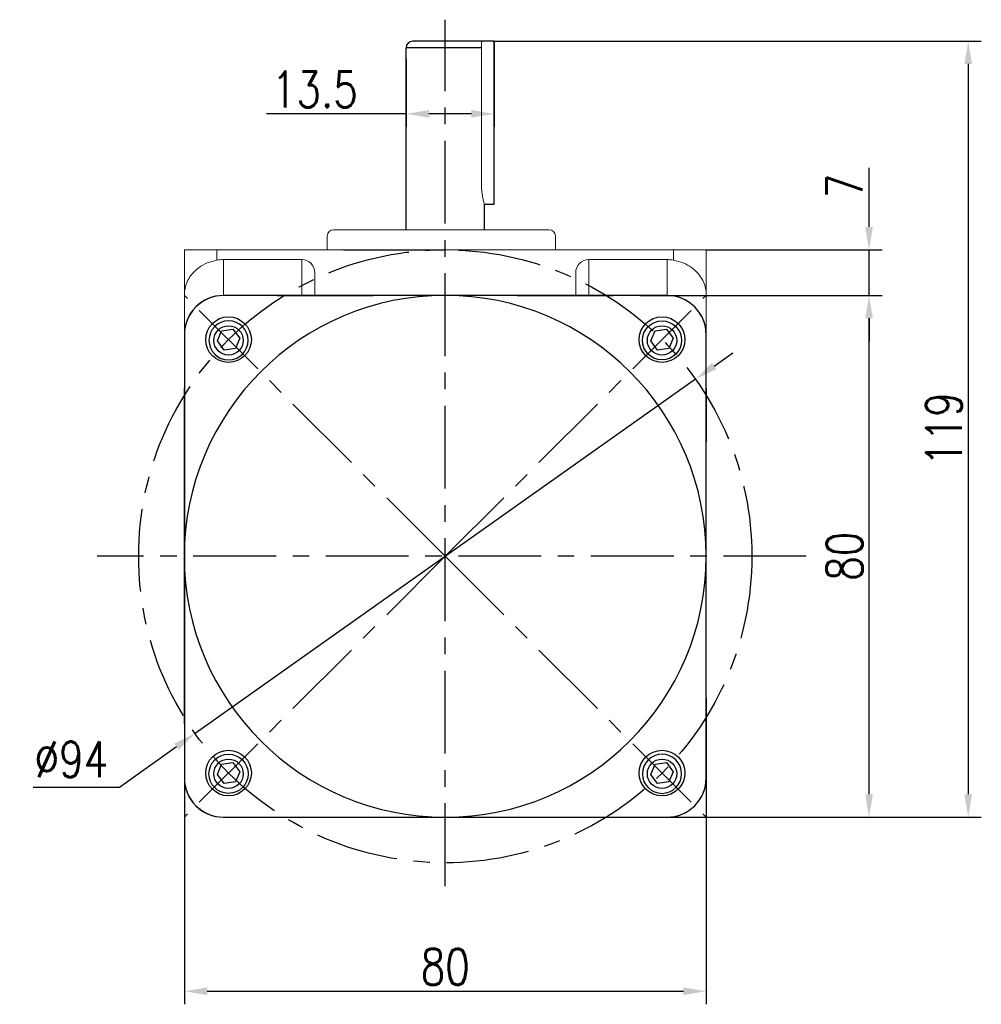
# Model space of a CAD drawing. Header units: inches. Extents: x -739 to 4096, y 9 to 1581.
# Tile 36 of 36: x 3919 to 4066, y 1053 to 1204. Entities that reach past the tile are written whole.
import ezdxf

# ---------------------------------------------------------------- set-up
doc = ezdxf.new("R2010")
doc.units = ezdxf.units.IN
doc.header["$LTSCALE"] = 10
doc.header["$MEASUREMENT"] = 0
doc.linetypes.add('CENTER', pattern=[10.16, 6.35, -1.27, 1.27, -1.27])
for name, color, linetype in [('1轮廓实线层', 7, 'Continuous'), ('3中心线层', 1, 'CENTER'), ('7标注层', 4, 'Continuous')]:
    doc.layers.add(name, color=color, linetype=linetype)
doc.styles.add('TH_GBDIM', font='romans.shx', dxfattribs={"width": 0.8, "bigfont": 'gbcbig.shx'})
doc.dimstyles.new('TH_GBDIM', dxfattribs={"dimtxt": 3.5, "dimasz": 2.5, "dimexe": 2, "dimexo": 0, "dimgap": 1, "dimtad": 1, "dimdec": 4, "dimdsep": 46, "dimtxsty": 'TH_GBDIM', "dimcen": 0.09, "dimclrd": 4, "dimclre": 4, "dimclrt": 3, "dimadec": 0, "dimazin": 0, "dimtfac": 1, "dimtdec": 4, "dimtmove": 0, "dimatfit": 3, "dimfxl": 1, "dimtzin": 0, "dimarcsym": 0})

# ---------------------------------------------------------------- blocks, each defined once
blk = doc.blocks.new('*D131')
at = {"layer": '7标注层', "color": 4, "lineweight": -2, "transparency": 16777216}
for p, q in [((3944.28, 1100.49), (3944.28, 1053.47)), ((4024.28, 1100.49), (4024.28, 1053.47)), ((3947.78, 1055.47), (4020.78, 1055.47))]:
    blk.add_line(p, q, dxfattribs=at)
at = {"layer": '7标注层', "color": 4, "transparency": 16777216}
for points in [[(3947.78, 1056.05), (3947.78, 1054.88), (3944.28, 1055.47)], [(4020.78, 1056.05), (4020.78, 1054.88), (4024.28, 1055.47)]]:
    blk.add_solid(points, dxfattribs=at)
at = {"layer": 'Defpoints', "color": 0, "transparency": 16777216}
for p in [(3944.28, 1100.49), (4024.28, 1100.49), (4024.28, 1055.47)]:
    blk.add_point(p, dxfattribs=at)
at = {"layer": '7标注层', "color": 3, "transparency": 16777216, "insert": (3984.28, 1059.22), "char_height": 5.5, "attachment_point": 5, "style": 'TH_GBDIM'}
blk.add_mtext('{80}{}{}', dxfattribs=at)
blk = doc.blocks.new('*D132')
at = {"layer": '7标注层', "color": 4, "lineweight": -2, "transparency": 16777216}
for p, q in [((4014.15, 1162.17), (4051.25, 1162.17)), ((4049.25, 1085.67), (4049.25, 1158.67)), ((4024.28, 1082.17), (4051.25, 1082.17))]:
    blk.add_line(p, q, dxfattribs=at)
at = {"layer": '7标注层', "color": 4, "transparency": 16777216}
for points in [[(4048.67, 1158.67), (4049.84, 1158.67), (4049.25, 1162.17)], [(4048.67, 1085.67), (4049.84, 1085.67), (4049.25, 1082.17)]]:
    blk.add_solid(points, dxfattribs=at)
at = {"layer": 'Defpoints', "color": 0, "transparency": 16777216}
for p in [(4014.15, 1162.17), (4049.25, 1162.17), (4024.28, 1082.17)]:
    blk.add_point(p, dxfattribs=at)
at = {"layer": '7标注层', "color": 3, "transparency": 16777216, "insert": (4045.5, 1122.17), "char_height": 5.5, "attachment_point": 5, "rotation": 90, "style": 'TH_GBDIM'}
blk.add_mtext('{80}{}{}', dxfattribs=at)
blk = doc.blocks.new('*D133')
at = {"layer": '7标注层', "color": 4, "lineweight": -2, "transparency": 16777216}
for p, q in [((4049.25, 1172.67), (4049.25, 1181.73)), ((4024.28, 1169.17), (4051.25, 1169.17)), ((4049.25, 1162.17), (4049.25, 1169.17)), ((4025.84, 1162.17), (4051.25, 1162.17)), ((4049.25, 1158.67), (4049.25, 1155.17))]:
    blk.add_line(p, q, dxfattribs=at)
at = {"layer": '7标注层', "color": 4, "transparency": 16777216}
for points in [[(4048.67, 1172.67), (4049.84, 1172.67), (4049.25, 1169.17)], [(4048.67, 1158.67), (4049.84, 1158.67), (4049.25, 1162.17)]]:
    blk.add_solid(points, dxfattribs=at)
at = {"layer": 'Defpoints', "color": 0, "transparency": 16777216}
for p in [(4024.28, 1169.17), (4049.25, 1169.17), (4025.84, 1162.17)]:
    blk.add_point(p, dxfattribs=at)
at = {"layer": '7标注层', "color": 3, "transparency": 16777216, "insert": (4045.5, 1178.95), "char_height": 5.5, "attachment_point": 5, "rotation": 90, "style": 'TH_GBDIM'}
blk.add_mtext('{7}{}{}', dxfattribs=at)
blk = doc.blocks.new('*D134')
at = {"layer": '7标注层', "color": 4, "lineweight": -2, "transparency": 16777216}
for p, q in [((4025.5, 1151.34), (4028.35, 1153.37)), ((4022.64, 1149.32), (3945.92, 1095.01)), ((3934.31, 1086.79), (3943.06, 1092.99)), ((3921.08, 1086.79), (3934.31, 1086.79))]:
    blk.add_line(p, q, dxfattribs=at)
at = {"layer": '7标注层', "color": 4, "transparency": 16777216}
for points in [[(4025.16, 1151.82), (4025.83, 1150.87), (4022.64, 1149.32)], [(3942.72, 1093.46), (3943.4, 1092.51), (3945.92, 1095.01)]]:
    blk.add_solid(points, dxfattribs=at)
at = {"layer": 'Defpoints', "color": 0, "transparency": 16777216}
for p in [(4022.64, 1149.32), (3945.92, 1095.01)]:
    blk.add_point(p, dxfattribs=at)
at = {"layer": '7标注层', "color": 3, "transparency": 16777216, "insert": (3926.95, 1091.04), "char_height": 5.5, "attachment_point": 5, "style": 'TH_GBDIM'}
blk.add_mtext('{∅94}{}{}', dxfattribs=at)
blk = doc.blocks.new('*D135')
at = {"layer": '7标注层', "color": 4, "lineweight": -2, "transparency": 16777216}
for p, q in [((3991.78, 1201.17), (4066.46, 1201.17)), ((4064.46, 1197.67), (4064.46, 1085.67)), ((4000.74, 1082.17), (4066.46, 1082.17))]:
    blk.add_line(p, q, dxfattribs=at)
at = {"layer": '7标注层', "color": 4, "transparency": 16777216}
for points in [[(4063.88, 1197.67), (4065.05, 1197.67), (4064.46, 1201.17)], [(4063.88, 1085.67), (4065.05, 1085.67), (4064.46, 1082.17)]]:
    blk.add_solid(points, dxfattribs=at)
at = {"layer": 'Defpoints', "color": 0, "transparency": 16777216}
for p in [(3991.78, 1201.17), (4000.74, 1082.17), (4064.46, 1082.17)]:
    blk.add_point(p, dxfattribs=at)
at = {"layer": '7标注层', "color": 3, "transparency": 16777216, "insert": (4060.71, 1141.67), "char_height": 5.5, "attachment_point": 5, "rotation": 90, "style": 'TH_GBDIM'}
blk.add_mtext('{119}{}{}', dxfattribs=at)
blk = doc.blocks.new('*D136')
at = {"layer": '7标注层', "color": 4, "lineweight": -2, "transparency": 16777216}
for p, q in [((3991.78, 1201.17), (3991.78, 1188.02)), ((3978.28, 1198.39), (3978.28, 1188.02)), ((3978.28, 1190.02), (3956.89, 1190.02)), ((3988.28, 1190.02), (3981.78, 1190.02))]:
    blk.add_line(p, q, dxfattribs=at)
at = {"layer": '7标注层', "color": 4, "transparency": 16777216}
for points in [[(3981.78, 1190.6), (3981.78, 1189.44), (3978.28, 1190.02)], [(3988.28, 1190.6), (3988.28, 1189.44), (3991.78, 1190.02)]]:
    blk.add_solid(points, dxfattribs=at)
at = {"layer": 'Defpoints', "color": 0, "transparency": 16777216}
for p in [(3991.78, 1201.17), (3978.28, 1198.39), (3991.78, 1190.02)]:
    blk.add_point(p, dxfattribs=at)
at = {"layer": '7标注层', "color": 3, "transparency": 16777216, "insert": (3964.28, 1193.77), "char_height": 5.5, "attachment_point": 5, "style": 'TH_GBDIM'}
blk.add_mtext('13.5', dxfattribs=at)

msp = doc.modelspace()

# ---------------------------------------------------------------- linework, layer by layer
at = {"color": 7, "linetype": 'Continuous', "lineweight": 15}
msp.add_line((3989.822, 1179.152), (3989.822, 1201.166), dxfattribs=at)
for p, q in [((3958.529, 1162.166), (3950.279, 1162.166)), ((3958.529, 1162.166), (3966.676, 1162.166)), ((3966.676, 1162.166), (3973.241, 1162.166)), ((3995.281, 1162.166), (4010.029, 1162.166)), ((4018.279, 1162.166), (4010.029, 1162.166)), ((3949.334, 1155.188), (3949.985, 1156.759)), ((3949.985, 1156.759), (3951.715, 1157.015)), ((3951.715, 1157.015), (3952.756, 1155.61)), ((4015.801, 1155.188), (4016.452, 1156.759)), ((4016.452, 1156.759), (4018.183, 1157.015)), ((4018.183, 1157.015), (4019.224, 1155.61)), ((3944.279, 1156.166), (3944.279, 1147.916)), ((3950.375, 1153.782), (3949.334, 1155.188)), ((3952.756, 1155.61), (3952.105, 1154.039)), ((4016.842, 1153.782), (4015.801, 1155.188)), ((4019.224, 1155.61), (4018.572, 1154.039)), ((4024.279, 1147.916), (4024.279, 1156.166)), ((3952.105, 1154.039), (3950.375, 1153.782)), ((4018.572, 1154.039), (4016.842, 1153.782)), ((3944.279, 1104.563), (3944.279, 1147.916)), ((4024.279, 1147.916), (4024.279, 1139.768)), ((3944.279, 1096.416), (3944.279, 1104.563)), ((3944.279, 1096.416), (3944.279, 1088.166)), ((4024.279, 1088.166), (4024.279, 1096.416)), ((3949.334, 1088.721), (3949.985, 1090.291)), ((3949.985, 1090.291), (3951.715, 1090.548)), ((3951.715, 1090.548), (3952.756, 1089.142)), ((4015.801, 1088.721), (4016.452, 1090.291)), ((4016.452, 1090.291), (4018.183, 1090.548)), ((4018.183, 1090.548), (4019.224, 1089.142)), ((3950.375, 1087.315), (3949.334, 1088.721)), ((3952.756, 1089.142), (3952.105, 1087.572)), ((4016.842, 1087.315), (4015.801, 1088.721)), ((4019.224, 1089.142), (4018.572, 1087.572)), ((3952.105, 1087.572), (3950.375, 1087.315)), ((4018.572, 1087.572), (4016.842, 1087.315)), ((3950.279, 1082.166), (3958.529, 1082.166)), ((4010.029, 1082.166), (4018.279, 1082.166))]:
    msp.add_line(p, q)
for centre, radius in [((3951.045, 1155.399), 3.5), ((4017.512, 1155.399), 3.5), ((4017.512, 1155.282), 3), ((3951.045, 1155.282), 2.25), ((4017.512, 1155.282), 2.25), ((3951.045, 1088.931), 3.5), ((3951.045, 1088.814), 3), ((4017.512, 1088.931), 3.5), ((3951.045, 1088.814), 2.25), ((4017.512, 1088.814), 2.25)]:
    msp.add_circle(centre, radius)
at = {"extrusion": (0, 0, -1)}
for centre in [(-3951.045, 1155.282), (-4017.512, 1088.814)]:
    msp.add_circle(centre, 3, dxfattribs=at)
for centre, start, end in [((3950.279, 1156.166), 90, 180), ((4018.279, 1156.166), 0, 90), ((3950.279, 1088.166), 180, 270), ((4018.279, 1088.166), 270, 0)]:
    msp.add_arc(centre, 6, start, end)
at = {"color": 7, "linetype": 'Continuous', "lineweight": 15}
msp.add_open_spline([(3990.273, 1176.186), (3990.276, 1176.176), (3990.289, 1176.132), (3990.215, 1176.379), (3990.076, 1176.907), (3989.917, 1177.713), (3989.831, 1178.513), (3989.825, 1179.004), (3989.822, 1179.152)], degree=3, knots=[0, 0, 0, 0, 0.0602507, 0.2653074, 0.4728209, 0.6883267, 0.9057943, 1, 1, 1, 1], dxfattribs=at)
at = {"layer": '1轮廓实线层'}
for p, q in [((3991.779, 1201.166), (3979.279, 1201.166)), ((3991.779, 1176.166), (3991.779, 1201.166)), ((3978.279, 1172.26), (3978.279, 1200.166)), ((3986.279, 1200.166), (3978.279, 1200.166)), ((3989.822, 1200.166), (3986.279, 1200.166)), ((3990.279, 1172.26), (3990.279, 1176.166))]:
    msp.add_line(p, q, dxfattribs=at)
at = {"layer": '1轮廓实线层', "color": 7, "linetype": 'Continuous', "lineweight": 15}
for p, q in [((3967.17, 1172.26), (3983.964, 1172.26)), ((3983.964, 1172.26), (4000.172, 1172.26)), ((3966.171, 1171.26), (3966.171, 1169.166)), ((4001.171, 1169.166), (4001.171, 1171.26)), ((3944.279, 1169.166), (3949.279, 1169.166)), ((3944.279, 1162.327), (3944.279, 1169.166)), ((3949.279, 1169.166), (3949.279, 1167.581)), ((3949.279, 1169.166), (4019.279, 1169.166)), ((4019.279, 1167.581), (4019.279, 1169.166)), ((4019.279, 1169.166), (4024.279, 1169.166)), ((4024.279, 1169.166), (4024.279, 1162.327)), ((3950.279, 1167.666), (3950.279, 1162.166)), ((3962.279, 1167.666), (3950.279, 1167.666)), ((3962.279, 1162.166), (3962.279, 1167.666)), ((4006.279, 1167.666), (4006.279, 1162.166)), ((4006.279, 1167.666), (4018.279, 1167.666)), ((4018.279, 1162.166), (4018.279, 1167.666)), ((3964.279, 1165.645), (3964.279, 1162.166)), ((4004.279, 1162.166), (4004.279, 1165.645)), ((3944.279, 1156.166), (3944.279, 1162.327)), ((3950.279, 1162.166), (3951.35, 1162.166)), ((3951.35, 1162.166), (3973.241, 1162.166)), ((4017.208, 1162.166), (4018.279, 1162.166)), ((4024.279, 1162.327), (4024.279, 1156.166)), ((3944.279, 1155.094), (3944.279, 1156.166)), ((4024.279, 1156.166), (4024.279, 1155.094)), ((3944.279, 1122.166), (3944.279, 1155.094)), ((4024.279, 1155.094), (4024.279, 1122.166)), ((3944.279, 1089.237), (3944.279, 1122.166)), ((4024.279, 1122.166), (4024.279, 1089.237)), ((3944.279, 1088.166), (3944.279, 1089.237)), ((4024.279, 1089.237), (4024.279, 1088.166)), ((3973.241, 1082.166), (3951.35, 1082.166)), ((4017.208, 1082.166), (3995.281, 1082.166)), ((4018.279, 1082.166), (4017.208, 1082.166))]:
    msp.add_line(p, q, dxfattribs=at)
at = {"layer": '1轮廓实线层', "color": 0}
for points in [[(3995.281, 1162.166), (3950.279, 1162.166, 0.4142136), (3944.279, 1156.166), (3944.279, 1088.166, 0.4142136), (3950.279, 1082.166), (3995.281, 1082.166)], [(3995.281, 1082.166), (4018.279, 1082.166, 0.4142136), (4024.279, 1088.166), (4024.279, 1156.166, 0.4142136), (4018.279, 1162.166), (3995.281, 1162.166)]]:
    msp.add_lwpolyline(points, format="xyb", dxfattribs=at)
at = {"layer": '1轮廓实线层'}
for centre, radius, start, end in [((3979.279, 1200.166), 1, 90, 180), ((3984.279, 1122.166), 40.02, 90, 270), ((3984.279, 1122.166), 40.02, 270, 90)]:
    msp.add_arc(centre, radius, start, end, dxfattribs=at)
at = {"layer": '1轮廓实线层', "color": 7, "linetype": 'Continuous', "lineweight": 15}
for centre, radius, start, end in [((3967.171, 1171.26), 1, 90, 180), ((4000.171, 1171.26), 1, 0, 90), ((3950.279, 1156.166), 6, 90, 180), ((4018.279, 1156.166), 6, 0, 90), ((3950.279, 1088.166), 6, 180, 270), ((4018.279, 1088.166), 6, 270, 0)]:
    msp.add_arc(centre, radius, start, end, dxfattribs=at)
for centre, major_axis, start_param, end_param in [((3950.279, 1161.603), (0, -6.063), 3.1415927, 3.3090407), ((3962.279, 1165.645), (0, -2.021), 1.5707963, 3.1415927), ((4006.279, 1165.645), (0, 2.021), 0, 1.5707963), ((4018.279, 1161.603), (0, 6.063), 6.1157372, 6.2831853)]:
    msp.add_ellipse(centre, major_axis=major_axis, ratio=0.9896874, start_param=start_param, end_param=end_param, dxfattribs=at)
for points, knots in [([(3949.279, 1167.581), (3948.769, 1167.459), (3947.752, 1167.216), (3946.611, 1166.555), (3945.789, 1165.865), (3945.157, 1165.128), (3944.657, 1164.26), (3944.347, 1163.302), (3944.279, 1162.648), (3944.279, 1162.33), (3944.279, 1162.327)], [0, 0, 0, 0, 0.1632796, 0.325761, 0.4399397, 0.5573936, 0.7048218, 0.8564876, 0.9983726, 1, 1, 1, 1]), ([(4024.279, 1162.327), (4024.279, 1162.33), (4024.279, 1162.648), (4024.212, 1163.293), (4023.905, 1164.251), (4023.411, 1165.114), (4022.775, 1165.859), (4021.955, 1166.55), (4020.806, 1167.216), (4019.789, 1167.459), (4019.279, 1167.581)], [0, 0, 0, 0, 0.0016274, 0.1435129, 0.2910808, 0.4426062, 0.5569336, 0.6742378, 0.8367196, 1, 1, 1, 1])]:
    msp.add_open_spline(points, degree=3, knots=knots, dxfattribs=at)
at = {"layer": '3中心线层', "ltscale": 0.2}
for p, q in [((3984.279, 1071.597), (3984.279, 1204.46)), ((3984.279, 1122.166), (3944.289, 1162.156)), ((3984.279, 1122.166), (4024.269, 1162.156)), ((4039.626, 1122.166), (3930.91, 1122.166)), ((3984.279, 1122.166), (3944.289, 1082.175)), ((3984.279, 1122.166), (4024.269, 1082.175))]:
    msp.add_line(p, q, dxfattribs=at)
msp.add_circle((3984.279, 1122.166), 47, dxfattribs=at)
at = {"layer": '7标注层', "color": 7}
msp.add_line((3990.283, 1176.166), (3991.779, 1176.166), dxfattribs=at)
at = {"layer": '7标注层'}
msp.add_line((3968.671, 1169.166), (3984.279, 1169.166), dxfattribs=at)

# ---------------------------------------------------------------- dimensions: what is measured, and where the dimension line sits
dim = msp.add_linear_dim(base=(3991.779, 1190.02), p1=(3978.279, 1198.39), p2=(3991.779, 1201.166), dimstyle='TH_GBDIM', override={"dimtxt": 5.5, "dimasz": 3.5, "dimgap": 1, "dimtad": 1, "dimjust": 0, "dimdec": 1, "dimlfac": 1, "dimse1": 0, "dimse2": 0, "dimsd1": 0, "dimsd2": 0, "dimadec": 1}, dxfattribs=at)
dim.commit()
dim.dimension.update_dxf_attribs({"geometry": '*D136', "text_midpoint": (3964.282, 1190.02), "dimtype": 160})
for base, p1, p2, picture, middle in [((4064.463, 1082.166), (3991.779, 1201.166), (4000.743, 1082.166), '*D135', (4064.463, 1141.666)), ((4049.253, 1169.166), (4025.842, 1162.166), (4024.279, 1169.166), '*D133', (4049.253, 1178.946))]:
    dim = msp.add_linear_dim(base=base, p1=p1, p2=p2, angle=90, text='{<>}{}{}', dimstyle='TH_GBDIM', override={"dimtxt": 5.5, "dimasz": 3.5, "dimdec": 1, "dimadec": 1}, dxfattribs=at)
    dim.commit()
    dim.dimension.update_dxf_attribs({"geometry": picture, "text_midpoint": middle, "dimtype": 160})
dim = msp.add_linear_dim(base=(4049.253, 1162.166), p1=(4024.279, 1082.166), p2=(4014.154, 1162.166), angle=90, text='{<>}{}{}', dimstyle='TH_GBDIM', override={"dimtxt": 5.5, "dimasz": 3.5, "dimdec": 1, "dimadec": 1}, dxfattribs=at)
dim.commit()
dim.dimension.update_dxf_attribs({"geometry": '*D132', "text_midpoint": (4045.503, 1122.166)})
dim = msp.add_diameter_dim_2p(p1=(4022.64, 1149.322), p2=(3945.918, 1095.009), text='{<>}{}{}', dimstyle='TH_GBDIM', override={"dimtxt": 5.5, "dimasz": 3.5, "dimgap": 1.5, "dimtoh": 1, "dimdec": 0}, dxfattribs=at)
dim.commit()
dim.dimension.update_dxf_attribs({"geometry": '*D134', "text_midpoint": (3926.946, 1086.793), "dimtype": 163})
dim = msp.add_linear_dim(base=(4024.279, 1055.466), p1=(3944.279, 1100.489), p2=(4024.279, 1100.489), text='{<>}{}{}', dimstyle='TH_GBDIM', override={"dimtxt": 5.5, "dimasz": 3.5, "dimdec": 1, "dimadec": 1}, dxfattribs=at)
dim.commit()
dim.dimension.update_dxf_attribs({"geometry": '*D131', "text_midpoint": (3984.279, 1055.466), "dimtype": 160})

doc.saveas('drawing.dxf')
